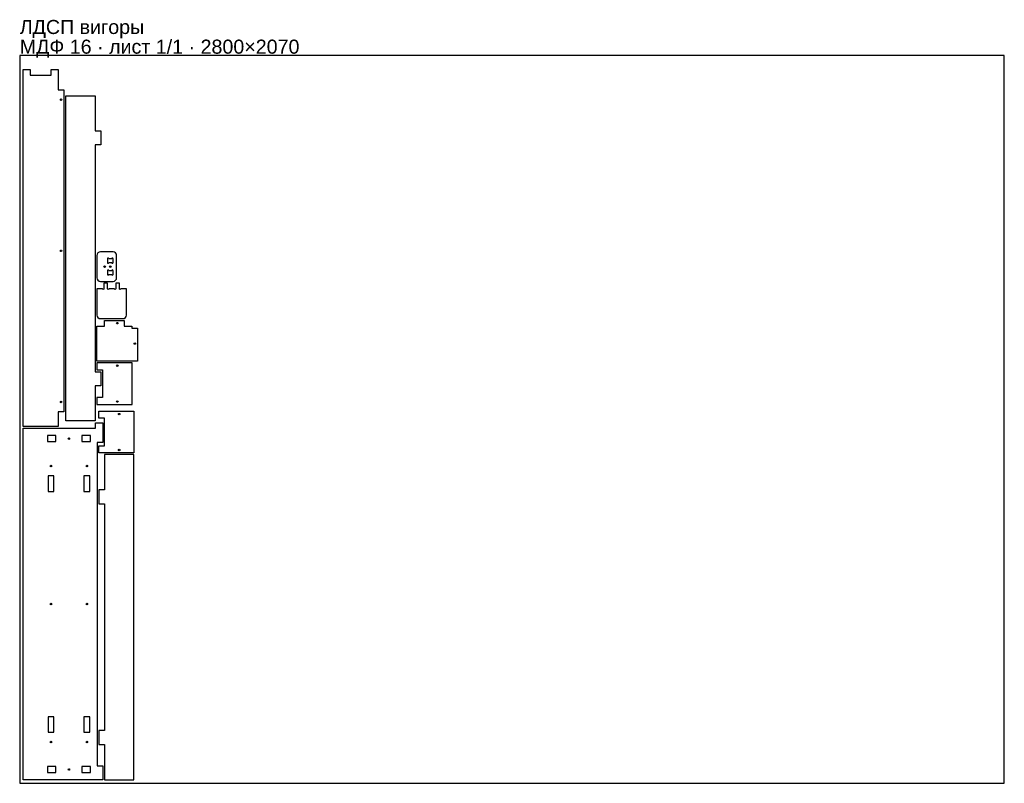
# Model space of a CAD drawing. Header units: millimetres. Extents: x 0 to 2800, y 0 to 2172.
import ezdxf

# ---------------------------------------------------------------- set-up
doc = ezdxf.new("R2010")
doc.units = ezdxf.units.MM
doc.layers.get('0').update_dxf_attribs({"linetype": 'CONTINUOUS'})
doc.layers.add('INFO', color=5, linetype='CONTINUOUS')
doc.styles.get("Standard").update_dxf_attribs({"font": 'arial.ttf'})

msp = doc.modelspace()

# ---------------------------------------------------------------- linework, layer by layer
for points in [[(0, 0), (2800, 0), (2800, 2070), (0, 2070)], [(109.3, 2030.199902), (109.3, 1972.199902), (125.8, 1972.199902), (125.8, 1056.599902), (109.3, 1056.599902), (109.3, 1014.599902), (10, 1014.599902), (10, 2030.199902), (30, 2030.199902), (30, 2014.199902), (89.3, 2014.199902), (89.3, 2030.199902)], [(130.800003, 1030.599976), (130.800003, 1955.599976), (214.600003, 1955.599976), (214.600003, 1855.599976), (230.600003, 1855.599976), (230.600003, 1815.599976), (214.600003, 1815.599976), (214.600003, 1170.599976), (230.600003, 1170.599976), (230.600003, 1130.599976), (214.600003, 1130.599976), (214.600003, 1030.599976)], [(318.900006, 1300.100098), (318.900006, 1294.600098), (335.400006, 1294.600098), (335.400006, 1200.600098), (219.600006, 1200.600098), (219.600006, 1300.100098), (241.600006, 1300.100098), (241.600006, 1316.600098), (296.900006, 1316.600098), (296.900006, 1300.100098)], [(219.599994, 1175.599976), (235.599994, 1175.599976), (235.599994, 1097.599976), (219.599994, 1097.599976), (219.599994, 1077.599976), (319.399994, 1077.599976), (319.399994, 1195.599976), (219.599994, 1195.599976)], [(225.000018, 1058), (324.800018, 1058), (324.800018, 940), (225.000018, 940), (225.000018, 960), (241.000018, 960), (241.000018, 1038), (225.000018, 1038)], [(10, 1009.599988), (216, 1009.599988), (216, 1025.599988), (236, 1025.599988), (236, 969.599988), (220, 969.599988), (220, 49.999988), (236, 49.999988), (236, 9.999988), (10, 9.999988)], [(79, 988.799988), (79, 971.799988), (103, 971.799988), (103, 988.799988)], [(177, 988.799988), (177, 971.799988), (201, 971.799988), (201, 988.799988)], [(240.999988, 935), (240.999988, 835), (224.999988, 835), (224.999988, 795), (240.999988, 795), (240.999988, 150), (224.999988, 150), (224.999988, 110), (240.999988, 110), (240.999988, 10), (324.799988, 10), (324.799988, 935)], [(80.5, 830.299988), (97.5, 830.299988), (97.5, 874.299988), (80.5, 874.299988)], [(182.5, 830.299988), (199.5, 830.299988), (199.5, 874.299988), (182.5, 874.299988)], [(80.5, 145.299988), (97.5, 145.299988), (97.5, 189.299988), (80.5, 189.299988)], [(182.5, 145.299988), (199.5, 145.299988), (199.5, 189.299988), (182.5, 189.299988)], [(103, 30.799988), (103, 47.799988), (79, 47.799988), (79, 30.799988)], [(201, 30.799988), (201, 47.799988), (177, 47.799988), (177, 30.799988)]]:
    msp.add_lwpolyline(points, close=True)
for points in [[(229.600006, 1511.400098, 0.414214), (219.600006, 1501.400098), (219.600006, 1437.600098, 0.414214), (229.600006, 1427.600098), (265.600006, 1427.600098, 0.414214), (275.600006, 1437.600098), (275.600006, 1501.400098, 0.414214), (265.600006, 1511.400098)], [(261.600006, 1481.200098, 1), (265.800006, 1481.200098), (265.800006, 1491.600098, 1), (261.600006, 1491.600098), (253.600006, 1491.600098, 1), (249.400006, 1491.600098), (249.400006, 1481.200098, 1), (253.600006, 1481.200098)], [(261.600006, 1447.400098, 1), (265.800006, 1447.400098), (265.800006, 1457.800098, 1), (261.600006, 1457.800098), (253.600006, 1457.800098, 1), (249.400006, 1457.800098), (249.400006, 1447.400098, 1), (253.600006, 1447.400098)], [(303.400024, 1406.600098), (287.600024, 1406.600098, -1), (283.400024, 1406.600098), (283.400024, 1422.600098), (273.400024, 1422.600098), (273.400024, 1406.600098, -1), (269.200024, 1406.600098), (253.800024, 1406.600098, -1), (249.600024, 1406.600098), (249.600024, 1422.600098), (239.600024, 1422.600098), (239.600024, 1406.600098, -1), (235.400024, 1406.600098), (219.600024, 1406.600098), (219.600024, 1331.600098, 0.414214), (229.600024, 1321.600098), (293.400024, 1321.600098, 0.414214), (303.400024, 1331.600098)]]:
    msp.add_lwpolyline(points, format="xyb", close=True)
for centre in [(117.8, 1944.199902), (117.8, 1514.399902), (241.600006, 1469.500098), (257.600006, 1469.500098), (277.500006, 1308.600098), (327.400006, 1250.600098), (277.499994, 1187.599976), (117.8, 1084.599902), (277.499994, 1085.599976), (282.900018, 1050), (140, 980.299988), (282.900018, 948), (89, 902.299988), (191, 902.299988), (89, 509.799988), (191, 509.799988), (89, 117.299988), (191, 117.299988), (140, 39.299988)]:
    msp.add_circle(centre, 2.1)

# ---------------------------------------------------------------- texts
at = {"layer": 'INFO'}
for s, p in [('ЛДСП вигоры', (0, 2131)), ('МДФ 16 · лист 1/1 · 2800×2070', (0, 2075))]:
    msp.add_text(s, height=40, dxfattribs=at).set_placement(p)

doc.saveas('drawing.dxf')
